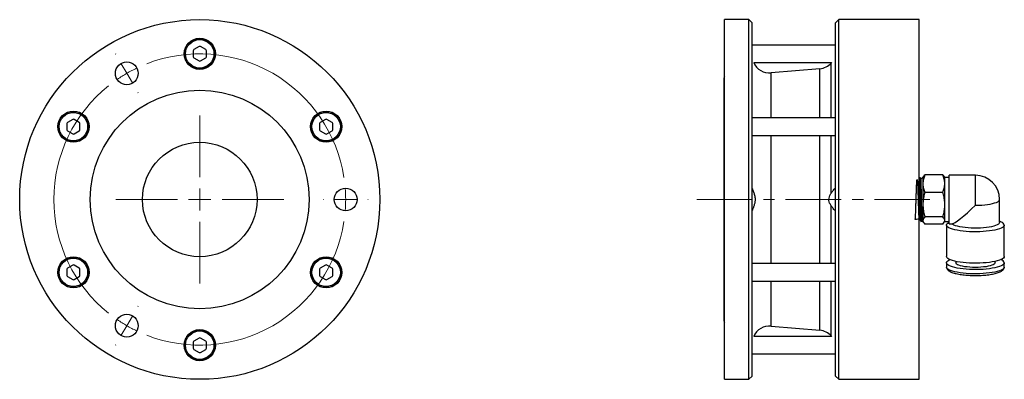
# Model space of a CAD drawing. Header units: inches. Extents: x 0.6 to 15.9, y 0.7 to 10.8.
# Tile 2 of 3: x 7 to 15.9, y 0.7 to 4. Entities that reach past the tile are written whole.
import ezdxf

# ---------------------------------------------------------------- set-up
doc = ezdxf.new("R2010")
doc.units = ezdxf.units.IN
doc.header["$MEASUREMENT"] = 0
doc.linetypes.add('CENTERX2', pattern=[0.8, 0.5, -0.1, 0.1, -0.1])

# ---------------------------------------------------------------- blocks, each defined once
blk = doc.blocks.new('SW_CENTERMARKSYMBOL_0')
at = {"color": 0, "linetype": 'Continuous', "lineweight": 18}
for p, q in [((-0.1, 0.1732), (-0.1013, 0.1754)), ((0, 0), (-0.05, 0.0866)), ((0, 0), (0.05, -0.0866)), ((0.1, -0.1732), (0.1013, -0.1754)), ((0.6562, -0.9367), (0.6562, -0.3804)), ((0.6562, -1.1367), (0.6562, -1.0367)), ((0.4562, -1.1367), (-0.1, -1.1367)), ((0.6562, -1.1367), (0.5563, -1.1367)), ((0.6562, -1.1367), (0.6562, -1.2367)), ((0.6562, -1.1367), (0.7562, -1.1367)), ((0.8562, -1.1367), (1.4125, -1.1367)), ((1.7688, -1.1367), (1.7663, -1.1367)), ((1.9688, -1.1367), (1.8687, -1.1367)), ((1.9688, -1.1367), (2.0688, -1.1367)), ((2.1688, -1.1367), (2.1713, -1.1367)), ((0.6562, -1.3367), (0.6562, -1.8929)), ((0.1, -2.1001), (0.1013, -2.0979)), ((0, -2.2733), (0.05, -2.1867)), ((0, -2.2733), (-0.05, -2.3599)), ((-0.1, -2.4465), (-0.1013, -2.4487))]:
    blk.add_line(p, q, dxfattribs=at)
for start, end in [(8.73079, 111.26921), (115.63461, 120), (120, 124.36539), (128.73079, 231.26921), (0, 4.36539), (355.63461, 0), (248.73079, 351.26921), (235.63461, 240), (240, 244.36539)]:
    blk.add_arc((0.6562, -1.1367), 1.3125, start, end, dxfattribs=at)

msp = doc.modelspace()

# ---------------------------------------------------------------- linework, layer by layer
at = {"color": 7, "linetype": 'Continuous', "lineweight": 25}
for p, q in [((13.6, 3.9672), (13.38, 3.9672)), ((13.38, 2.3472), (13.38, 3.9672)), ((13.63, 3.9372), (13.6, 3.9672)), ((13.6, 2.3472), (13.6, 3.9672)), ((13.63, 2.3472), (13.63, 3.9372)), ((14.41, 3.9672), (14.38, 3.9372)), ((14.38, 2.3472), (14.38, 3.9372)), ((15.13, 3.9672), (14.41, 3.9672)), ((14.41, 2.3472), (14.41, 3.9672)), ((15.13, 2.3472), (15.13, 3.9672)), ((8.6539, 3.7245), (8.6067, 3.6972)), ((8.713, 3.6972), (8.6657, 3.7245)), ((14.38, 3.7384), (13.63, 3.7384)), ((8.6008, 3.6869), (8.6008, 3.6324)), ((8.7189, 3.6324), (8.7189, 3.6869)), ((8.6067, 3.6222), (8.6539, 3.5949)), ((8.6657, 3.5949), (8.713, 3.6222)), ((13.6427, 3.5809), (14.3441, 3.5809)), ((14.3441, 3.5809), (14.3403, 3.5767)), ((14.3403, 3.0822), (14.3403, 3.5767)), ((14.2376, 3.5253), (13.7996, 3.487)), ((13.375, 3.4409), (13.375, 1.2534)), ((7.4641, 3.0307), (7.4641, 2.9761)), ((7.5173, 3.0682), (7.47, 3.0409)), ((7.5763, 3.0409), (7.5291, 3.0682)), ((7.5822, 2.9761), (7.5822, 3.0307)), ((9.7374, 3.0307), (9.7374, 2.9761)), ((9.7906, 3.0682), (9.7433, 3.0409)), ((9.8496, 3.0409), (9.8024, 3.0682)), ((9.8555, 2.9761), (9.8555, 3.0307)), ((14.38, 3.0822), (13.63, 3.0822)), ((7.47, 2.9659), (7.5173, 2.9386)), ((7.5291, 2.9386), (7.5763, 2.9659)), ((9.7433, 2.9659), (9.7906, 2.9386)), ((9.8024, 2.9386), (9.8496, 2.9659)), ((13.6314, 2.9247), (14.3695, 2.9247)), ((14.3403, 2.4054), (14.3403, 2.9247)), ((15.1348, 2.5487), (15.1342, 2.5487)), ((15.1356, 2.5485), (15.1349, 2.5485)), ((15.1652, 2.5497), (15.1468, 2.5312)), ((15.1701, 2.5524), (15.1652, 2.544)), ((15.1652, 2.5497), (15.1652, 2.1447)), ((15.3445, 2.5681), (15.1828, 2.5681)), ((15.3621, 2.544), (15.3572, 2.5523)), ((15.4014, 2.544), (15.3621, 2.544)), ((15.3621, 2.4896), (15.3621, 2.544)), ((15.3621, 2.3008), (15.3621, 2.4896)), ((15.6375, 2.5652), (15.4014, 2.5652)), ((15.4014, 2.2958), (15.4014, 2.5652)), ((15.3445, 2.4112), (15.1828, 2.4112)), ((13.38, 0.7272), (13.38, 2.3472)), ((13.6, 0.7272), (13.6, 2.3472)), ((13.63, 0.7572), (13.63, 2.3472)), ((14.38, 0.7572), (14.38, 2.3472)), ((14.41, 0.7272), (14.41, 2.3472)), ((15.13, 0.7272), (15.13, 2.3472)), ((15.8555, 2.1407), (15.8555, 2.3472)), ((14.3403, 1.7697), (14.3403, 2.289)), ((15.3621, 2.1583), (15.3621, 2.3008)), ((15.4014, 2.1292), (15.4014, 2.2958)), ((15.13, 2.1645), (15.1313, 2.1666)), ((15.1313, 2.1667), (15.132, 2.1674)), ((15.1518, 2.1453), (15.1521, 2.1453)), ((15.1521, 2.1451), (15.1526, 2.1451)), ((15.1526, 2.1453), (15.1534, 2.1453)), ((15.1561, 2.1475), (15.1564, 2.148)), ((15.1563, 2.1471), (15.1587, 2.1512)), ((15.1584, 2.1515), (15.1652, 2.1447)), ((15.1652, 2.1503), (15.1701, 2.1419)), ((15.3445, 2.1903), (15.1828, 2.1903)), ((15.3445, 2.1263), (15.1828, 2.1263)), ((15.3572, 2.142), (15.3621, 2.1503)), ((15.3621, 2.1503), (15.3621, 2.1583)), ((15.3621, 2.1503), (15.4014, 2.1503)), ((15.4014, 2.1292), (15.4257, 2.1292)), ((15.8733, 2.1429), (15.8555, 2.152)), ((15.3777, 2.1172), (15.3777, 1.8345)), ((15.8974, 1.8345), (15.8974, 2.1172)), ((15.3777, 1.7771), (15.3777, 1.7388)), ((15.4613, 1.7895), (15.4613, 1.7771)), ((15.8137, 1.7771), (15.8137, 1.7895)), ((15.8974, 1.7388), (15.8974, 1.7771)), ((7.4641, 1.7182), (7.4641, 1.6636)), ((7.5173, 1.7557), (7.47, 1.7284)), ((7.5763, 1.7284), (7.5291, 1.7557)), ((7.5822, 1.6636), (7.5822, 1.7182)), ((9.7374, 1.7182), (9.7374, 1.6636)), ((9.7906, 1.7557), (9.7433, 1.7284)), ((9.8496, 1.7284), (9.8024, 1.7557)), ((9.8555, 1.6636), (9.8555, 1.7182)), ((14.3695, 1.7697), (13.6314, 1.7697)), ((7.47, 1.6534), (7.5173, 1.6261)), ((7.5291, 1.6261), (7.5763, 1.6534)), ((9.7433, 1.6534), (9.7906, 1.6261)), ((9.8024, 1.6261), (9.8496, 1.6534)), ((13.63, 1.6122), (14.38, 1.6122)), ((14.3403, 1.1177), (14.3403, 1.6122)), ((13.7996, 1.2073), (14.2376, 1.169)), ((8.6539, 1.0995), (8.6067, 1.0722)), ((8.713, 1.0722), (8.6657, 1.0995)), ((14.3441, 1.1134), (13.6427, 1.1134)), ((14.3403, 1.1177), (14.3441, 1.1134)), ((8.6008, 1.0619), (8.6008, 1.0074)), ((8.6067, 0.9972), (8.6539, 0.9699)), ((8.6657, 0.9699), (8.713, 0.9972)), ((8.7189, 1.0074), (8.7189, 1.0619)), ((13.63, 0.9559), (14.38, 0.9559)), ((13.38, 0.7272), (13.6, 0.7272)), ((13.6, 0.7272), (13.63, 0.7572)), ((14.38, 0.7572), (14.41, 0.7272)), ((14.41, 0.7272), (15.13, 0.7272))]:
    msp.add_line(p, q, dxfattribs=at)
at = {"color": 8, "linetype": 'Continuous', "lineweight": 25}
for p, q in [((13.7996, 3.0822), (13.7996, 3.487)), ((14.2376, 3.0822), (14.2376, 3.5253)), ((13.7996, 2.3472), (13.7996, 2.9247)), ((14.2376, 2.3472), (14.2376, 2.9247)), ((15.6375, 2.2958), (15.6375, 2.5652)), ((13.7996, 1.7697), (13.7996, 2.3472)), ((14.2376, 1.7697), (14.2376, 2.3472)), ((13.7996, 1.2073), (13.7996, 1.6122)), ((14.2376, 1.169), (14.2376, 1.6122))]:
    msp.add_line(p, q, dxfattribs=at)
at = {"color": 7, "linetype": 'CENTERX2', "lineweight": 18}
msp.add_line((13.13, 2.3472), (15.2261, 2.3472), dxfattribs=at)
at = {"color": 7, "linetype": 'Continuous', "lineweight": 25, "flags": 128}
for points in [[(13.38, 3.4589), (13.3772, 3.4529), (13.375, 3.4409)], [(15.8974, 2.1172), (15.8955, 2.11), (15.8901, 2.1028), (15.8811, 2.0959), (15.8687, 2.0892), (15.853, 2.083), (15.8344, 2.0772), (15.8129, 2.072), (15.789, 2.0674), (15.763, 2.0636), (15.7352, 2.0605), (15.706, 2.0581), (15.6759, 2.0566), (15.6452, 2.056), (15.6144, 2.0562), (15.584, 2.0573), (15.5543, 2.0592), (15.5258, 2.0619), (15.4988, 2.0654), (15.4738, 2.0696), (15.4511, 2.0745), (15.431, 2.08), (15.4138, 2.0861), (15.3997, 2.0925), (15.389, 2.0993), (15.3818, 2.1064), (15.3781, 2.1136), (15.3781, 2.1208), (15.3818, 2.128), (15.389, 2.1351), (15.3997, 2.1419), (15.4017, 2.1429)], [(15.8555, 2.1407), (15.8551, 2.1373), (15.8514, 2.1307), (15.8442, 2.1243), (15.8335, 2.1182), (15.8195, 2.1124), (15.8025, 2.1071), (15.7827, 2.1023), (15.7604, 2.0982), (15.7361, 2.0948), (15.7102, 2.0922), (15.683, 2.0904), (15.655, 2.0895), (15.6268, 2.0894), (15.5988, 2.0901), (15.5714, 2.0917), (15.5451, 2.0941), (15.5203, 2.0973), (15.4976, 2.1013), (15.4771, 2.1059), (15.4594, 2.111), (15.4446, 2.1167), (15.4331, 2.1228), (15.425, 2.1292)], [(15.8974, 1.8345), (15.8955, 1.8272), (15.8901, 1.8201), (15.8811, 1.8131), (15.8687, 1.8065), (15.853, 1.8003), (15.8344, 1.7945), (15.8129, 1.7893), (15.789, 1.7847), (15.763, 1.7808), (15.7352, 1.7777), (15.706, 1.7754), (15.6759, 1.7739), (15.6452, 1.7733), (15.6144, 1.7735), (15.584, 1.7745), (15.5543, 1.7765), (15.5258, 1.7792), (15.4988, 1.7827), (15.4738, 1.7869), (15.4511, 1.7918), (15.431, 1.7973), (15.4138, 1.8033), (15.3997, 1.8098), (15.389, 1.8166), (15.3818, 1.8236), (15.3781, 1.8308), (15.3777, 1.8345)], [(15.8974, 1.7771), (15.8955, 1.7698), (15.8901, 1.7627), (15.8811, 1.7558), (15.8687, 1.7491), (15.853, 1.7429), (15.8344, 1.7371), (15.8129, 1.7319), (15.789, 1.7273), (15.763, 1.7235), (15.7352, 1.7203), (15.706, 1.718), (15.6759, 1.7165), (15.6452, 1.7159), (15.6144, 1.7161), (15.584, 1.7172), (15.5543, 1.7191), (15.5258, 1.7218), (15.4988, 1.7253), (15.4738, 1.7295), (15.4511, 1.7344), (15.431, 1.7399), (15.4138, 1.7459), (15.3997, 1.7524), (15.389, 1.7592), (15.3818, 1.7662), (15.3781, 1.7735), (15.3781, 1.7807), (15.3818, 1.7879), (15.389, 1.795), (15.3997, 1.8018), (15.408, 1.8058)], [(15.8137, 1.7771), (15.8119, 1.7712), (15.8066, 1.7654), (15.7978, 1.7598), (15.7857, 1.7546), (15.7707, 1.7499), (15.7529, 1.7457), (15.7328, 1.7421), (15.7107, 1.7393), (15.6872, 1.7372), (15.6626, 1.736), (15.6375, 1.7356), (15.6124, 1.736), (15.5879, 1.7372), (15.5643, 1.7393), (15.5423, 1.7421), (15.5221, 1.7457), (15.5044, 1.7499), (15.4893, 1.7546), (15.4773, 1.7598), (15.4685, 1.7654), (15.4631, 1.7712), (15.4613, 1.7771)], [(13.375, 1.2534), (13.3772, 1.2414), (13.38, 1.2354)]]:
    msp.add_lwpolyline(points, dxfattribs=at)
at = {"color": 8, "linetype": 'Continuous', "lineweight": 25, "flags": 128}
for points in [[(15.6375, 2.2958), (15.666, 2.2962), (15.6939, 2.2975), (15.721, 2.2997), (15.7465, 2.3027), (15.7702, 2.3064), (15.7917, 2.3108), (15.8105, 2.3159), (15.8263, 2.3215), (15.8389, 2.3275), (15.8481, 2.3339), (15.8537, 2.3405), (15.8555, 2.3472)], [(15.8974, 1.7388), (15.8955, 1.7316), (15.8901, 1.7244), (15.8811, 1.7175), (15.8687, 1.7109), (15.853, 1.7046), (15.8344, 1.6988), (15.8129, 1.6936), (15.789, 1.6891), (15.763, 1.6852), (15.7352, 1.6821), (15.706, 1.6797), (15.6759, 1.6783), (15.6452, 1.6776), (15.6144, 1.6778), (15.584, 1.6789), (15.5543, 1.6808), (15.5258, 1.6835), (15.4988, 1.687), (15.4738, 1.6913), (15.4511, 1.6962), (15.431, 1.7017), (15.4138, 1.7077), (15.3997, 1.7141), (15.389, 1.7209), (15.3818, 1.728), (15.3781, 1.7352), (15.3777, 1.7388)]]:
    msp.add_lwpolyline(points, dxfattribs=at)
at = {"color": 7, "linetype": 'Continuous', "lineweight": 25}
for centre, radius in [((8.6598, 2.3472), 1.62), ((8.6598, 3.6597), 0.1405), ((8.6598, 3.6597), 0.1378), ((8.6598, 3.6597), 0.128), ((8.0036, 3.4838), 0.1025), ((8.6598, 2.3472), 0.9845), ((7.5232, 3.0034), 0.1405), ((7.5232, 3.0034), 0.1378), ((7.5232, 3.0034), 0.128), ((9.7965, 3.0034), 0.1405), ((9.7965, 3.0034), 0.1378), ((9.7965, 3.0034), 0.128), ((8.6598, 2.3472), 0.5155), ((9.9723, 2.3472), 0.1025), ((7.5232, 1.6909), 0.1405), ((7.5232, 1.6909), 0.1378), ((7.5232, 1.6909), 0.128), ((9.7965, 1.6909), 0.1405), ((9.7965, 1.6909), 0.1378), ((9.7965, 1.6909), 0.128), ((8.0036, 1.2105), 0.1025), ((8.6598, 1.0347), 0.1405), ((8.6598, 1.0347), 0.1378), ((8.6598, 1.0347), 0.128)]:
    msp.add_circle(centre, radius, dxfattribs=at)
for centre, radius, start, end in [((8.6598, 3.7142), 0.0118, 60, 120), ((8.6126, 3.6869), 0.0118, 120, 180), ((8.6126, 3.6324), 0.0118, 180, 240), ((8.7071, 3.6869), 0.0118, 0, 60), ((8.7071, 3.6324), 0.0118, 300, 0), ((8.6598, 3.6051), 0.0118, 240, 300), ((13.786, 3.6424), 0.156, 203.21044, 275), ((14.224, 3.6807), 0.156, 275, 318.15807), ((7.4759, 3.0307), 0.0118, 120, 180), ((7.5232, 3.058), 0.0118, 60, 120), ((7.5704, 3.0307), 0.0118, 0, 60), ((9.7492, 3.0307), 0.0118, 120, 180), ((9.7965, 3.058), 0.0118, 60, 120), ((9.8437, 3.0307), 0.0118, 0, 60), ((7.4759, 2.9761), 0.0118, 180, 240), ((7.5232, 2.9489), 0.0118, 240, 300), ((7.5704, 2.9761), 0.0118, 300, 0), ((9.7492, 2.9761), 0.0118, 180, 240), ((9.7965, 2.9489), 0.0118, 240, 300), ((9.8437, 2.9761), 0.0118, 300, 0), ((15.6375, 2.3472), 0.218, 0, 90), ((15.8617, 2.108), 0.0368, 14.46226, 71.64963), ((15.8553, 1.763), 0.0444, 18.51926, 74.57783), ((7.4759, 1.7182), 0.0118, 120, 180), ((7.5232, 1.7455), 0.0118, 60, 120), ((7.5704, 1.7182), 0.0118, 0, 60), ((9.7492, 1.7182), 0.0118, 120, 180), ((9.7965, 1.7455), 0.0118, 60, 120), ((9.8437, 1.7182), 0.0118, 0, 60), ((7.4759, 1.6636), 0.0118, 180, 240), ((7.5232, 1.6364), 0.0118, 240, 300), ((7.5704, 1.6636), 0.0118, 300, 0), ((9.7492, 1.6636), 0.0118, 180, 240), ((9.7965, 1.6364), 0.0118, 240, 300), ((9.8437, 1.6636), 0.0118, 300, 0), ((13.786, 1.0519), 0.156, 85, 156.78956), ((14.224, 1.0136), 0.156, 41.84193, 85), ((8.6126, 1.0619), 0.0118, 120, 180), ((8.6598, 1.0892), 0.0118, 60, 120), ((8.7071, 1.0619), 0.0118, 0, 60), ((8.6126, 1.0074), 0.0118, 180, 240), ((8.7071, 1.0074), 0.0118, 300, 0), ((8.6598, 0.9801), 0.0118, 240, 300)]:
    msp.add_arc(centre, radius, start, end, dxfattribs=at)
msp.add_ellipse((15.6375, 2.3472), major_axis=(0.2165, 0.2165), ratio=0.119527, start_param=3.260555, end_param=4.593426, dxfattribs=at)
at = {"color": 8, "linetype": 'Continuous', "lineweight": 25}
for points, knots in [([(15.13, 2.1702), (15.1149, 2.1687), (15.0878, 2.1661), (15.0983, 2.1705), (15.0972, 2.1823), (15.099, 2.201), (15.1, 2.2259), (15.1012, 2.2559), (15.1024, 2.2898), (15.1035, 2.3261), (15.1047, 2.3633), (15.1059, 2.3999), (15.1072, 2.438), (15.1086, 2.4749), (15.1102, 2.5054), (15.1117, 2.5241), (15.1133, 2.5296), (15.1148, 2.5214), (15.1164, 2.5001), (15.118, 2.4674), (15.1195, 2.4256), (15.1211, 2.378), (15.1226, 2.328), (15.1242, 2.2794), (15.1258, 2.2359), (15.1273, 2.2006), (15.1289, 2.1768), (15.1302, 2.1655), (15.131, 2.1676), (15.1313, 2.1683)], [0, 0, 0, 0, 0.039726, 0.070934, 0.102151, 0.133371, 0.164601, 0.195834, 0.227076, 0.258322, 0.289576, 0.320836, 0.352102, 0.393742, 0.435396, 0.477057, 0.518732, 0.560419, 0.602114, 0.643824, 0.685542, 0.727272, 0.769016, 0.810766, 0.852532, 0.894308, 0.936093, 0.977892, 1, 1, 1, 1]), ([(15.1342, 2.5481), (15.1345, 2.5481), (15.135, 2.5481), (15.1359, 2.5414), (15.1368, 2.5292), (15.1378, 2.5118), (15.1388, 2.4895), (15.1397, 2.4634), (15.1407, 2.4337), (15.1416, 2.4018), (15.1426, 2.3681), (15.1436, 2.3341), (15.1445, 2.3001), (15.1455, 2.2678), (15.1464, 2.2374), (15.1474, 2.2104), (15.1484, 2.187), (15.1493, 2.1684), (15.1503, 2.1548), (15.1512, 2.1465), (15.1518, 2.1457), (15.1521, 2.1453)], [0, 0, 0, 0, 0.036679, 0.091113, 0.144024, 0.198471, 0.251395, 0.305855, 0.358798, 0.413278, 0.46624, 0.520738, 0.573713, 0.628225, 0.681211, 0.735736, 0.788741, 0.843284, 0.896308, 0.950871, 1, 1, 1, 1]), ([(15.1526, 2.1456), (15.1526, 2.1454), (15.1522, 2.1446), (15.1515, 2.1487), (15.1505, 2.158), (15.1496, 2.1734), (15.1486, 2.1933), (15.1476, 2.2179), (15.1467, 2.2459), (15.1457, 2.277), (15.1448, 2.3099), (15.1438, 2.344), (15.1428, 2.378), (15.1419, 2.4114), (15.1409, 2.4426), (15.14, 2.4714), (15.139, 2.4964), (15.138, 2.5174), (15.1371, 2.5334), (15.1361, 2.5439), (15.1354, 2.5488), (15.1349, 2.5482), (15.1348, 2.5481)], [0, 0, 0, 0, 0.011753, 0.064785, 0.119356, 0.172368, 0.226919, 0.279914, 0.334447, 0.387428, 0.441946, 0.494916, 0.549422, 0.602373, 0.65686, 0.709792, 0.764261, 0.817179, 0.871632, 0.924538, 0.97898, 1, 1, 1, 1]), ([(15.13, 2.3067), (15.1303, 2.2978), (15.1311, 2.2726), (15.1325, 2.236), (15.134, 2.2005), (15.1356, 2.1772), (15.1367, 2.1662), (15.1373, 2.1674), (15.1374, 2.1676)], [0, 0, 0, 0, 0.116339, 0.327724, 0.53916, 0.750644, 0.962202, 1, 1, 1, 1]), ([(15.1558, 2.1475), (15.1558, 2.1474), (15.156, 2.1468), (15.1561, 2.1472), (15.1561, 2.1475)], [0, 0, 0, 0, 0.283783, 1, 1, 1, 1])]:
    msp.add_open_spline(points, degree=3, knots=knots, dxfattribs=at)
at = {"color": 7, "linetype": 'Continuous', "lineweight": 25}
for points, knots in [([(15.1486, 2.1481), (15.1484, 2.1483), (15.1479, 2.1491), (15.1471, 2.1566), (15.1461, 2.1697), (15.1451, 2.1883), (15.1442, 2.2111), (15.1432, 2.2381), (15.1423, 2.2678), (15.1413, 2.3001), (15.1403, 2.3335), (15.1394, 2.3675), (15.1384, 2.4006), (15.1375, 2.4325), (15.1365, 2.4617), (15.1355, 2.4878), (15.1346, 2.5097), (15.1336, 2.5273), (15.1327, 2.5394), (15.1318, 2.5461), (15.1312, 2.5462), (15.131, 2.5462)], [0, 0, 0, 0, 0.031602, 0.085498, 0.140958, 0.194834, 0.250273, 0.304131, 0.359552, 0.4134, 0.46881, 0.522642, 0.578037, 0.631849, 0.687223, 0.741016, 0.796371, 0.850153, 0.905496, 0.959264, 1, 1, 1, 1]), ([(15.1343, 2.5486), (15.1341, 2.5486), (15.1338, 2.5487), (15.1337, 2.5486), (15.1336, 2.5486)], [0, 0, 0, 0, 0.849138, 1, 1, 1, 1]), ([(15.1473, 2.5313), (15.1461, 2.5334), (15.1432, 2.5385), (15.1402, 2.5437), (15.1384, 2.5468)], [0, 0, 0, 0, 0.401142, 1, 1, 1, 1]), ([(15.1385, 2.5463), (15.1385, 2.5463), (15.1389, 2.5467), (15.1396, 2.5419), (15.1406, 2.5318), (15.1415, 2.5158), (15.1425, 2.4953), (15.1434, 2.4704), (15.1444, 2.4421), (15.1454, 2.411), (15.1463, 2.3781), (15.1473, 2.3443), (15.1482, 2.3106), (15.1492, 2.278), (15.1502, 2.2472), (15.1511, 2.2194), (15.1521, 2.1951), (15.153, 2.1752), (15.154, 2.1601), (15.1549, 2.1504), (15.1555, 2.1485), (15.1558, 2.1475)], [0, 0, 0, 0, 0.0081949, 0.0635275, 0.1188602, 0.174204, 0.229548, 0.2849096, 0.3402712, 0.3956523, 0.4510334, 0.5064333, 0.5618331, 0.6172436, 0.6726542, 0.7280814, 0.7835087, 0.8389549, 0.8944013, 0.9498676, 1, 1, 1, 1]), ([(15.1586, 2.1516), (15.1586, 2.1515), (15.1583, 2.1509), (15.1579, 2.155), (15.1573, 2.1642), (15.1566, 2.1793), (15.156, 2.1987), (15.1554, 2.2226), (15.1548, 2.2495), (15.1541, 2.2794), (15.1535, 2.3108), (15.1529, 2.3433), (15.1523, 2.3755), (15.1517, 2.4069), (15.151, 2.436), (15.1504, 2.4627), (15.1498, 2.4857), (15.1492, 2.5047), (15.1486, 2.519), (15.1479, 2.5279), (15.1475, 2.5319), (15.1473, 2.5313), (15.1472, 2.5313)], [0, 0, 0, 0, 0.0078565, 0.0633562, 0.1204933, 0.1755577, 0.2322421, 0.2869333, 0.3432246, 0.3976089, 0.4535845, 0.5076877, 0.5633861, 0.6170664, 0.6723288, 0.7256151, 0.7804635, 0.8334212, 0.8879275, 0.9406122, 0.9948476, 1, 1, 1, 1]), ([(15.1828, 2.5681), (15.1779, 2.5553), (15.168, 2.5296), (15.1661, 2.5031), (15.1652, 2.4896)], [0, 0, 0, 0, 0.495458, 1, 1, 1, 1]), ([(15.1652, 2.4896), (15.1652, 2.4878), (15.1654, 2.4737), (15.1692, 2.4472), (15.1782, 2.4233), (15.1828, 2.4112)], [0, 0, 0, 0, 0.070063, 0.53077, 1, 1, 1, 1]), ([(15.1702, 2.5523), (15.1703, 2.5526), (15.1721, 2.558), (15.1776, 2.5632), (15.1828, 2.5681)], [0, 0, 0, 0, 0.054787, 1, 1, 1, 1]), ([(15.3621, 2.4896), (15.362, 2.4915), (15.3619, 2.5056), (15.358, 2.5321), (15.349, 2.556), (15.3445, 2.5681)], [0, 0, 0, 0, 0.0700625, 0.5307703, 1, 1, 1, 1]), ([(15.3445, 2.5681), (15.3501, 2.5629), (15.3557, 2.5577), (15.3572, 2.5524), (15.3572, 2.5523)], [0, 0, 0, 0, 0.997314, 1, 1, 1, 1]), ([(15.3445, 2.4112), (15.3494, 2.424), (15.3593, 2.4497), (15.3611, 2.4762), (15.3621, 2.4896)], [0, 0, 0, 0, 0.495458, 1, 1, 1, 1]), ([(13.63, 2.4475), (13.6305, 2.4449), (13.6315, 2.4394), (13.6389, 2.4211), (13.6469, 2.3995), (13.6524, 2.3781), (13.6559, 2.3557), (13.6552, 2.3285), (13.6485, 2.2995), (13.6409, 2.2784), (13.6351, 2.2638), (13.6311, 2.2531), (13.6304, 2.2491), (13.63, 2.2469)], [0, 0, 0, 0, 0.095911, 0.205208, 0.324062, 0.389567, 0.45498, 0.568497, 0.668667, 0.782732, 0.847997, 0.913201, 1, 1, 1, 1]), ([(14.3403, 2.289), (14.3352, 2.2972), (14.3265, 2.3114), (14.3188, 2.3366), (14.3193, 2.3614), (14.3277, 2.3852), (14.336, 2.3985), (14.3403, 2.4054)], [0, 0, 0, 0, 0.243557, 0.421397, 0.600715, 0.793692, 1, 1, 1, 1]), ([(14.3403, 2.4054), (14.3438, 2.4102), (14.3509, 2.42), (14.363, 2.4342), (14.3726, 2.4446), (14.3763, 2.4477), (14.3775, 2.4487)], [0, 0, 0, 0, 0.226182, 0.458306, 0.820414, 1, 1, 1, 1]), ([(15.1828, 2.4112), (15.1791, 2.3976), (15.1716, 2.3703), (15.166, 2.3332), (15.1654, 2.3099), (15.1652, 2.3008)], [0, 0, 0, 0, 0.3762052, 0.7558653, 1, 1, 1, 1]), ([(15.3621, 2.3008), (15.3619, 2.3087), (15.3613, 2.3313), (15.3561, 2.3685), (15.3484, 2.3969), (15.3445, 2.4112)], [0, 0, 0, 0, 0.213372, 0.604322, 1, 1, 1, 1]), ([(14.3782, 2.2452), (14.3761, 2.247), (14.3717, 2.2506), (14.3579, 2.2656), (14.3465, 2.2807), (14.3403, 2.289)], [0, 0, 0, 0, 0.300643, 0.613001, 1, 1, 1, 1]), ([(15.1652, 2.3008), (15.1658, 2.2864), (15.1669, 2.2575), (15.1742, 2.2207), (15.1805, 2.1985), (15.1828, 2.1903)], [0, 0, 0, 0, 0.3839, 0.7734, 1, 1, 1, 1]), ([(15.3445, 2.1903), (15.3464, 2.1971), (15.3524, 2.2184), (15.3601, 2.2551), (15.3614, 2.2855), (15.3621, 2.3008)], [0, 0, 0, 0, 0.1874233, 0.5909123, 1, 1, 1, 1]), ([(15.132, 2.1674), (15.1322, 2.1676), (15.1326, 2.1681), (15.1344, 2.1685), (15.1364, 2.1679), (15.1371, 2.1671), (15.1374, 2.1667)], [0, 0, 0, 0, 0.101185, 0.402114, 0.702989, 1, 1, 1, 1]), ([(15.1373, 2.1668), (15.1392, 2.1635), (15.143, 2.157), (15.1468, 2.1505), (15.1486, 2.1472)], [0, 0, 0, 0, 0.499973, 1, 1, 1, 1]), ([(15.1828, 2.1903), (15.1779, 2.1851), (15.168, 2.1746), (15.1661, 2.1638), (15.1652, 2.1583)], [0, 0, 0, 0, 0.495458, 1, 1, 1, 1]), ([(15.1652, 2.1583), (15.1652, 2.1575), (15.1654, 2.1518), (15.1692, 2.141), (15.1782, 2.1312), (15.1828, 2.1263)], [0, 0, 0, 0, 0.070063, 0.53077, 1, 1, 1, 1]), ([(15.3621, 2.1583), (15.362, 2.1591), (15.3619, 2.1648), (15.358, 2.1756), (15.349, 2.1854), (15.3445, 2.1903)], [0, 0, 0, 0, 0.070063, 0.53077, 1, 1, 1, 1]), ([(15.3445, 2.1263), (15.3494, 2.1315), (15.3593, 2.142), (15.3611, 2.1528), (15.3621, 2.1583)], [0, 0, 0, 0, 0.495458, 1, 1, 1, 1]), ([(15.3779, 1.738), (15.3781, 1.7351), (15.3786, 1.7288), (15.3828, 1.7201), (15.3892, 1.712), (15.3982, 1.7045), (15.4103, 1.6973), (15.4259, 1.6905), (15.4444, 1.6844), (15.465, 1.679), (15.4874, 1.6744), (15.5116, 1.6706), (15.5372, 1.6675), (15.564, 1.6651), (15.5916, 1.6634), (15.6198, 1.6626), (15.6482, 1.6625), (15.6765, 1.6631), (15.7043, 1.6646), (15.7312, 1.6668), (15.757, 1.6697), (15.7814, 1.6734), (15.804, 1.6777), (15.8247, 1.6827), (15.8433, 1.6884), (15.8597, 1.6949), (15.8733, 1.7021), (15.8838, 1.71), (15.8912, 1.7184), (15.8959, 1.7276), (15.8973, 1.7347), (15.8974, 1.7384), (15.8974, 1.7388)], [0, 0, 0, 0, 0.021482, 0.046837, 0.073678, 0.104526, 0.140968, 0.180695, 0.219493, 0.25727, 0.294405, 0.331151, 0.367654, 0.404003, 0.440254, 0.476448, 0.512614, 0.548778, 0.584957, 0.621176, 0.657467, 0.69387, 0.730443, 0.767277, 0.804516, 0.842409, 0.881368, 0.917153, 0.946618, 0.972516, 0.99701, 1, 1, 1, 1])]:
    msp.add_open_spline(points, degree=3, knots=knots, dxfattribs=at)

# ---------------------------------------------------------------- block references
at = {"color": 7, "linetype": 'Continuous', "lineweight": 18}
msp.add_blockref('SW_CENTERMARKSYMBOL_0', (8.0036, 3.4838), dxfattribs=at)

doc.saveas('drawing.dxf')
